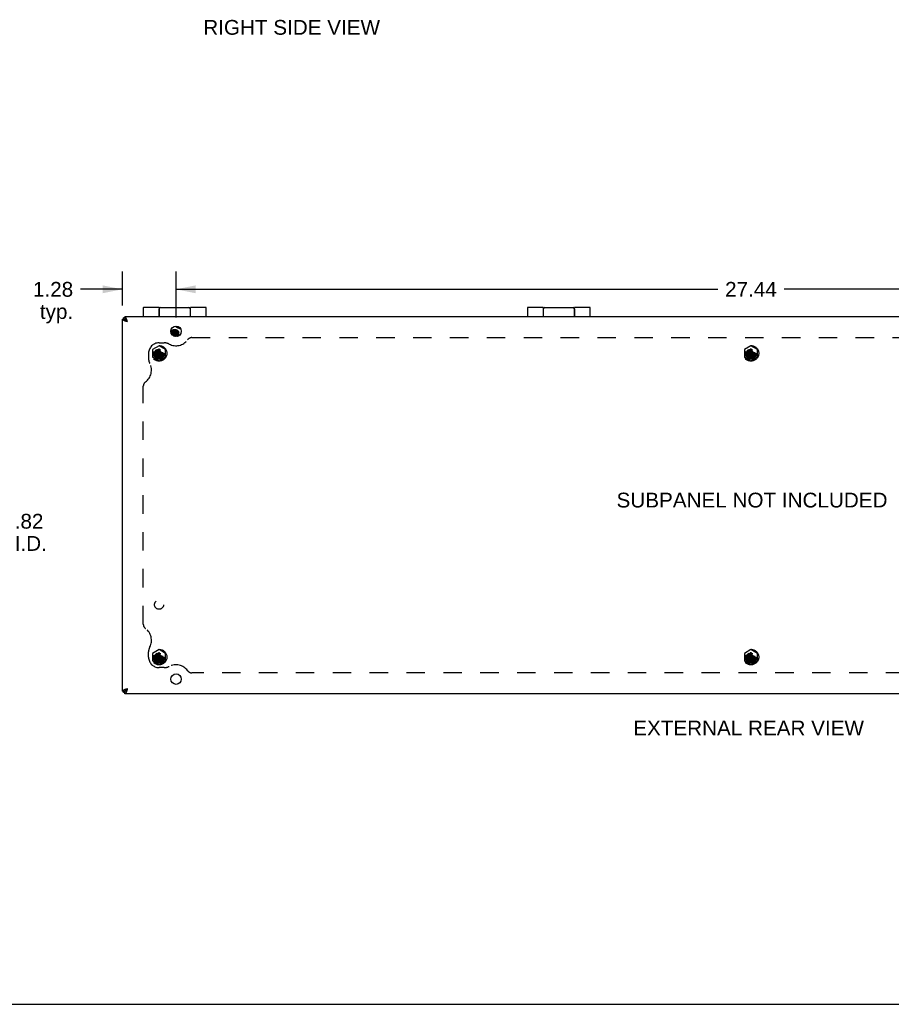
# Model space of a CAD drawing. Header units: inches. Extents: x 0 to 80, y 0 to 51.8.
# Tile 9 of 11: x 44.9 to 65.7, y 0 to 23.5. Entities that reach past the tile are written whole.
import ezdxf

# ---------------------------------------------------------------- set-up
doc = ezdxf.new("R2010")
doc.units = ezdxf.units.IN
doc.header["$LTSCALE"] = 4.400265
doc.header["$MEASUREMENT"] = 0
doc.linetypes.add('HIDDEN', pattern=[0.2, 0.1, -0.1])
doc.layers.get('0').update_dxf_attribs({"linetype": 'CONTINUOUS'})
for name, color, linetype in [('02___PRT_ALL_AXES', 7, 'CONTINUOUS'), ('06___PRT_ALL_SURFS', 7, 'CONTINUOUS'), ('DEFAULT_2', 8, 'HIDDEN'), ('DIMENSIONS', 7, 'CONTINUOUS')]:
    doc.layers.add(name, color=color, linetype=linetype)
doc.styles.get("Standard").update_dxf_attribs({"font": 'arial.ttf'})
doc.dimstyles.new('DIMSTYLE_1', dxfattribs={"dimtxt": 0.352962, "dimasz": 0.470617, "dimexe": 0.09, "dimexo": 0.07, "dimgap": 0.0375, "dimtad": 0, "dimtih": 1, "dimtoh": 1, "dimzin": 4, "dimdsep": 46, "dimtxsty": 'Standard', "dimblk": '_FILLED', "dimblk1": '_FILLED', "dimblk2": '_FILLED', "dimcen": 0.09, "dimazin": 1, "dimtfac": 1, "dimtofl": 0, "dimtmove": 0, "dimatfit": 3, "dimldrblk": '_FILLED', "dimfxl": 1, "dimtolj": 1, "dimtzin": 4, "dimarcsym": 0})

# ---------------------------------------------------------------- blocks, each defined once
blk = doc.blocks.new('_FILLED')
at = {"color": 0, "linetype": 'ByBlock'}
blk.add_solid([(0, 0), (-1, 0.2), (-1, -0.2)], dxfattribs=at)
blk = doc.blocks.new('*D11')
at = {"layer": 'DIMENSIONS', "color": 2, "linetype": 'Continuous'}
for p, q in [((43.595, 12.002), (43.595, 11.105)), ((42.78, 11.882), (42.78, 11.105)), ((42.78, 11.528), (41.839, 11.528)), ((43.595, 11.528), (44.589, 11.528))]:
    blk.add_line(p, q, dxfattribs=at)
at = {"layer": 'DIMENSIONS', "color": 2, "linetype": 'Continuous', "xscale": 0.4706166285, "yscale": 0.4706166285, "zscale": 0.4706166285}
blk.add_blockref('_FILLED', (42.78, 11.528), dxfattribs=at)
at = {"layer": 'DIMENSIONS', "color": 2, "linetype": 'Continuous', "xscale": 0.4706166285, "yscale": 0.4706166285, "zscale": 0.4706166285, "rotation": 180}
blk.add_blockref('_FILLED', (43.595, 11.528), dxfattribs=at)
at = {"layer": 'DIMENSIONS', "color": 2, "linetype": 'Continuous', "insert": (44.765, 11.705), "char_height": 0.353, "width": 0.76497, "attachment_point": 1, "line_spacing_factor": 0.9}
blk.add_mtext('.82\\PI.D.', dxfattribs=at)
blk = doc.blocks.new('*D14')
at = {"layer": 'DIMENSIONS', "color": 2, "linetype": 'Continuous'}
for p, q in [((47.334, 16.68), (47.334, 17.487)), ((48.615, 16.39), (48.615, 17.487)), ((47.334, 17.064), (46.337, 17.064)), ((48.615, 17.064), (49.556, 17.064))]:
    blk.add_line(p, q, dxfattribs=at)
at = {"layer": 'DIMENSIONS', "color": 2, "linetype": 'Continuous', "xscale": 0.4706166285, "yscale": 0.4706166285, "zscale": 0.4706166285}
blk.add_blockref('_FILLED', (47.334, 17.064), dxfattribs=at)
at = {"layer": 'DIMENSIONS', "color": 2, "linetype": 'Continuous', "xscale": 0.4706166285, "yscale": 0.4706166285, "zscale": 0.4706166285, "rotation": 180}
blk.add_blockref('_FILLED', (48.615, 17.064), dxfattribs=at)
at = {"layer": 'DIMENSIONS', "color": 2, "linetype": 'Continuous', "insert": (46.16, 17.24), "char_height": 0.353, "width": 0.95917, "attachment_point": 3, "line_spacing_factor": 0.9}
blk.add_mtext('1.28\\Ptyp.', dxfattribs=at)
blk = doc.blocks.new('*D15')
at = {"layer": 'DIMENSIONS', "color": 2, "linetype": 'Continuous'}
for p, q in [((48.615, 16.39), (48.615, 17.487)), ((76.053, 16.39), (76.053, 17.487)), ((48.615, 17.064), (61.541, 17.064)), ((76.053, 17.064), (63.127, 17.064))]:
    blk.add_line(p, q, dxfattribs=at)
at = {"layer": 'DIMENSIONS', "color": 2, "linetype": 'Continuous', "xscale": 0.4706166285, "yscale": 0.4706166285, "zscale": 0.4706166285, "rotation": 180}
blk.add_blockref('_FILLED', (48.615, 17.064), dxfattribs=at)
at = {"layer": 'DIMENSIONS', "color": 2, "linetype": 'Continuous', "xscale": 0.4706166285, "yscale": 0.4706166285, "zscale": 0.4706166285}
blk.add_blockref('_FILLED', (76.053, 17.064), dxfattribs=at)
at = {"layer": 'DIMENSIONS', "color": 2, "linetype": 'Continuous', "insert": (62.334, 17.24), "char_height": 0.353, "width": 1.2334, "attachment_point": 2, "line_spacing_factor": 0.9}
blk.add_mtext('27.44', dxfattribs=at)

msp = doc.modelspace()

# ---------------------------------------------------------------- linework, layer by layer
at = {"color": 7, "linetype": 'Continuous'}
for p, q in [((47.834, 16.618), (47.834, 16.411)), ((48.209, 16.631), (48.209, 16.411)), ((48.214, 16.411), (48.214, 16.601)), ((48.954, 16.601), (48.954, 16.411)), ((48.959, 16.411), (48.959, 16.631)), ((49.334, 16.411), (49.334, 16.618)), ((57, 16.618), (57, 16.411)), ((57.375, 16.631), (57.375, 16.411)), ((57.38, 16.411), (57.38, 16.601)), ((58.12, 16.601), (58.12, 16.411)), ((58.125, 16.411), (58.125, 16.631)), ((58.5, 16.411), (58.5, 16.618)), ((47.334, 16.351), (47.394, 16.351)), ((47.394, 16.381), (47.364, 16.381)), ((47.394, 16.411), (47.394, 16.351)), ((47.415, 16.329), (47.454, 16.291)), ((48.507, 16), (48.507, 15.998)), ((48.585, 15.98), (48.584, 15.98)), ((48.595, 16.184), (48.596, 16.184)), ((48.634, 15.954), (48.633, 15.956)), ((48.634, 15.953), (48.634, 15.955)), ((48.635, 15.952), (48.634, 15.954)), ((48.635, 15.951), (48.635, 15.952)), ((48.636, 15.95), (48.635, 15.951)), ((48.636, 15.949), (48.636, 15.95)), ((48.636, 15.948), (48.636, 15.949)), ((48.637, 15.947), (48.636, 15.948)), ((48.637, 15.946), (48.637, 15.947)), ((48.637, 15.945), (48.637, 15.946)), ((48.637, 15.943), (48.637, 15.945)), ((48.638, 15.939), (48.638, 15.94)), ((48.638, 15.938), (48.638, 15.939)), ((48.638, 15.938), (48.638, 15.938)), ((47.454, 7.531), (47.415, 7.492)), ((47.334, 7.471), (47.394, 7.471)), ((47.394, 7.441), (47.364, 7.441)), ((47.394, 7.411), (47.394, 7.471)), ((0, 0), (80.005, 0))]:
    msp.add_line(p, q, dxfattribs=at)
at = {"color": 3, "linetype": 'Continuous'}
for p, q in [((47.334, 7.471), (47.334, 16.351)), ((47.364, 16.351), (47.364, 16.381)), ((47.394, 16.411), (77.274, 16.411)), ((47.364, 7.441), (47.364, 7.471)), ((77.274, 7.411), (47.394, 7.411))]:
    msp.add_line(p, q, dxfattribs=at)
at = {"color": 7, "linetype": 'Continuous'}
for points in [[(48.209, 16.561), (48.209, 16.561), (48.209, 16.56), (48.209, 16.56), (48.209, 16.559), (48.209, 16.558), (48.209, 16.558), (48.209, 16.557), (48.209, 16.557), (48.209, 16.556), (48.209, 16.556), (48.209, 16.556), (48.209, 16.555), (48.209, 16.555), (48.209, 16.554), (48.209, 16.554), (48.21, 16.554), (48.21, 16.553), (48.21, 16.553), (48.21, 16.553), (48.21, 16.553), (48.21, 16.552), (48.21, 16.552), (48.21, 16.552), (48.21, 16.552)], [(48.957, 16.552), (48.957, 16.552), (48.957, 16.552), (48.957, 16.552), (48.958, 16.553), (48.958, 16.553), (48.958, 16.553), (48.958, 16.553), (48.958, 16.554), (48.958, 16.554), (48.958, 16.554), (48.958, 16.555), (48.958, 16.555), (48.958, 16.556), (48.958, 16.556), (48.958, 16.556), (48.958, 16.557), (48.959, 16.557), (48.959, 16.558), (48.959, 16.558), (48.959, 16.559), (48.959, 16.56), (48.959, 16.56), (48.959, 16.561), (48.959, 16.561)], [(57.375, 16.561), (57.375, 16.561), (57.375, 16.56), (57.375, 16.56), (57.375, 16.559), (57.375, 16.558), (57.376, 16.558), (57.376, 16.557), (57.376, 16.557), (57.376, 16.556), (57.376, 16.556), (57.376, 16.556), (57.376, 16.555), (57.376, 16.555), (57.376, 16.554), (57.376, 16.554), (57.376, 16.554), (57.376, 16.553), (57.376, 16.553), (57.376, 16.553), (57.377, 16.553), (57.377, 16.552), (57.377, 16.552), (57.377, 16.552), (57.377, 16.552)], [(58.124, 16.552), (58.124, 16.552), (58.124, 16.552), (58.124, 16.552), (58.124, 16.553), (58.124, 16.553), (58.124, 16.553), (58.124, 16.553), (58.125, 16.554), (58.125, 16.554), (58.125, 16.554), (58.125, 16.555), (58.125, 16.555), (58.125, 16.556), (58.125, 16.556), (58.125, 16.556), (58.125, 16.557), (58.125, 16.557), (58.125, 16.558), (58.125, 16.558), (58.125, 16.559), (58.125, 16.56), (58.125, 16.56), (58.125, 16.561), (58.125, 16.561)], [(47.394, 16.351), (47.394, 16.349), (47.394, 16.347), (47.395, 16.345), (47.396, 16.344), (47.398, 16.342), (47.399, 16.34), (47.401, 16.338), (47.404, 16.337), (47.406, 16.335), (47.409, 16.333), (47.412, 16.331), (47.415, 16.329)], [(47.454, 16.291), (47.45, 16.296), (47.447, 16.301), (47.444, 16.306), (47.44, 16.311), (47.437, 16.316), (47.434, 16.321), (47.43, 16.325), (47.427, 16.329), (47.424, 16.333), (47.42, 16.337), (47.417, 16.34), (47.414, 16.343), (47.41, 16.345), (47.407, 16.347), (47.404, 16.349), (47.4, 16.35), (47.397, 16.351), (47.394, 16.351)], [(47.454, 16.291), (47.449, 16.294), (47.443, 16.297), (47.438, 16.301), (47.433, 16.304), (47.428, 16.307), (47.424, 16.311), (47.419, 16.314), (47.415, 16.317), (47.411, 16.321), (47.408, 16.324), (47.405, 16.327), (47.402, 16.331), (47.399, 16.334), (47.397, 16.337), (47.396, 16.341), (47.395, 16.344), (47.394, 16.347), (47.394, 16.351)], [(47.394, 16.351), (47.396, 16.351), (47.397, 16.35), (47.399, 16.349), (47.401, 16.348), (47.403, 16.347), (47.404, 16.345), (47.406, 16.343), (47.408, 16.341), (47.41, 16.338), (47.412, 16.336), (47.413, 16.333), (47.415, 16.329)], [(48.584, 16.099), (48.575, 16.098), (48.566, 16.098), (48.557, 16.096), (48.549, 16.094), (48.541, 16.091), (48.533, 16.088), (48.525, 16.085), (48.518, 16.08), (48.511, 16.076), (48.505, 16.071), (48.5, 16.065), (48.495, 16.06), (48.491, 16.053), (48.49, 16.052)], [(48.584, 16.097), (48.576, 16.096), (48.569, 16.096), (48.562, 16.094), (48.555, 16.093), (48.548, 16.091), (48.541, 16.088), (48.535, 16.085), (48.529, 16.081), (48.524, 16.078), (48.519, 16.073), (48.514, 16.069), (48.51, 16.064), (48.507, 16.059), (48.504, 16.054), (48.502, 16.048), (48.5, 16.043), (48.499, 16.037), (48.499, 16.032)], [(48.499, 16.032), (48.499, 16.026), (48.5, 16.02), (48.502, 16.014), (48.504, 16.009), (48.506, 16.005)], [(48.506, 16.058), (48.506, 16.058), (48.506, 16.056), (48.506, 16.055), (48.506, 16.053), (48.506, 16.052), (48.506, 16.05), (48.506, 16.048), (48.506, 16.047), (48.507, 16.045), (48.507, 16.043), (48.507, 16.042)], [(48.507, 16.043), (48.507, 16.042), (48.507, 16.04), (48.507, 16.039), (48.506, 16.037), (48.506, 16.035), (48.506, 16.034), (48.506, 16.032), (48.506, 16.03), (48.506, 16.029), (48.506, 16.027), (48.506, 16.026), (48.507, 16.024), (48.507, 16.022), (48.507, 16.021)], [(48.507, 16.022), (48.507, 16.021), (48.507, 16.019), (48.507, 16.017), (48.506, 16.016), (48.506, 16.014), (48.506, 16.013), (48.506, 16.011), (48.506, 16.009), (48.506, 16.008), (48.506, 16.006), (48.506, 16.004), (48.507, 16.003), (48.507, 16.001), (48.507, 16)], [(48.53, 16.078), (48.529, 16.076), (48.527, 16.075), (48.526, 16.074), (48.525, 16.073), (48.523, 16.071), (48.522, 16.07), (48.521, 16.069), (48.52, 16.067), (48.519, 16.066), (48.518, 16.065), (48.516, 16.063), (48.516, 16.062), (48.515, 16.06), (48.514, 16.059), (48.513, 16.057), (48.512, 16.056), (48.511, 16.054), (48.511, 16.053), (48.51, 16.051), (48.509, 16.05), (48.509, 16.048), (48.508, 16.047), (48.508, 16.045), (48.507, 16.043)], [(48.529, 16.055), (48.527, 16.054), (48.526, 16.053), (48.525, 16.052), (48.523, 16.05), (48.522, 16.049), (48.521, 16.048), (48.52, 16.046), (48.519, 16.045), (48.518, 16.044), (48.517, 16.042), (48.516, 16.041), (48.515, 16.039), (48.514, 16.038), (48.513, 16.036), (48.512, 16.035), (48.511, 16.033), (48.511, 16.032), (48.51, 16.03), (48.509, 16.029), (48.509, 16.027), (48.508, 16.026), (48.508, 16.024), (48.507, 16.022)], [(48.611, 16.052), (48.609, 16.052), (48.607, 16.053), (48.605, 16.053), (48.603, 16.053), (48.601, 16.053), (48.599, 16.054), (48.597, 16.054), (48.595, 16.054), (48.593, 16.054), (48.591, 16.054), (48.589, 16.054), (48.587, 16.054), (48.585, 16.054), (48.583, 16.054), (48.581, 16.054), (48.579, 16.054), (48.577, 16.054), (48.575, 16.054), (48.573, 16.053), (48.571, 16.053), (48.569, 16.053), (48.567, 16.052), (48.565, 16.052), (48.563, 16.051), (48.561, 16.051), (48.56, 16.05), (48.558, 16.05), (48.556, 16.049), (48.554, 16.048), (48.552, 16.048), (48.55, 16.047), (48.548, 16.046), (48.547, 16.045), (48.545, 16.044), (48.543, 16.044), (48.541, 16.043), (48.54, 16.042), (48.538, 16.041), (48.537, 16.04), (48.535, 16.039), (48.533, 16.038), (48.532, 16.036), (48.53, 16.035), (48.529, 16.034), (48.528, 16.033), (48.526, 16.032), (48.525, 16.031), (48.524, 16.029), (48.522, 16.028), (48.521, 16.027), (48.52, 16.025), (48.519, 16.024), (48.518, 16.023), (48.517, 16.021), (48.516, 16.02), (48.515, 16.018), (48.514, 16.017), (48.513, 16.015), (48.512, 16.014), (48.511, 16.012), (48.511, 16.011), (48.51, 16.009), (48.509, 16.008), (48.509, 16.006), (48.508, 16.004), (48.508, 16.003), (48.507, 16.001), (48.507, 16)], [(48.609, 16.031), (48.607, 16.031), (48.605, 16.032), (48.603, 16.032), (48.601, 16.032), (48.599, 16.033), (48.597, 16.033), (48.595, 16.033), (48.593, 16.033), (48.591, 16.033), (48.589, 16.033), (48.587, 16.033), (48.585, 16.033), (48.583, 16.033), (48.581, 16.033), (48.579, 16.033), (48.577, 16.033), (48.575, 16.032), (48.573, 16.032), (48.571, 16.032), (48.569, 16.031), (48.567, 16.031), (48.565, 16.03), (48.563, 16.03), (48.561, 16.029), (48.559, 16.029), (48.557, 16.028), (48.555, 16.028), (48.554, 16.027), (48.552, 16.026), (48.55, 16.026), (48.548, 16.025), (48.546, 16.024), (48.545, 16.023), (48.543, 16.022), (48.541, 16.021), (48.54, 16.02), (48.538, 16.019), (48.536, 16.018), (48.535, 16.017), (48.533, 16.016), (48.532, 16.015), (48.53, 16.014), (48.529, 16.013), (48.527, 16.012), (48.526, 16.01), (48.525, 16.009), (48.523, 16.008), (48.522, 16.007), (48.521, 16.005), (48.52, 16.004), (48.519, 16.002), (48.518, 16.001), (48.517, 16), (48.516, 15.998), (48.515, 15.997), (48.514, 15.995), (48.513, 15.994), (48.512, 15.992), (48.511, 15.991), (48.511, 15.991)], [(48.607, 16.01), (48.605, 16.011), (48.603, 16.011), (48.601, 16.011), (48.599, 16.011), (48.597, 16.012), (48.595, 16.012), (48.593, 16.012), (48.591, 16.012), (48.589, 16.012), (48.587, 16.012), (48.585, 16.012), (48.583, 16.012), (48.581, 16.012), (48.579, 16.011), (48.577, 16.011), (48.575, 16.011), (48.573, 16.011), (48.571, 16.01), (48.569, 16.01), (48.567, 16.01), (48.565, 16.009), (48.563, 16.009), (48.561, 16.008), (48.559, 16.008), (48.557, 16.007), (48.555, 16.006), (48.553, 16.006), (48.552, 16.005), (48.55, 16.004), (48.548, 16.003), (48.546, 16.003), (48.544, 16.002), (48.543, 16.001), (48.541, 16), (48.539, 15.999), (48.538, 15.998), (48.536, 15.997), (48.535, 15.996), (48.533, 15.995), (48.531, 15.994), (48.53, 15.993), (48.529, 15.991), (48.527, 15.99), (48.526, 15.989), (48.524, 15.988), (48.523, 15.986), (48.522, 15.985), (48.521, 15.984), (48.52, 15.982), (48.518, 15.981)], [(48.66, 16.01), (48.66, 16.011), (48.661, 16.012), (48.661, 16.014), (48.661, 16.015), (48.661, 16.017), (48.661, 16.018), (48.661, 16.02), (48.661, 16.021), (48.661, 16.023), (48.661, 16.024), (48.661, 16.025), (48.661, 16.027), (48.661, 16.028), (48.66, 16.03), (48.66, 16.031), (48.66, 16.033), (48.659, 16.034), (48.659, 16.035), (48.658, 16.037), (48.658, 16.038), (48.657, 16.04), (48.656, 16.041), (48.656, 16.042), (48.655, 16.044), (48.654, 16.045), (48.653, 16.046), (48.652, 16.048), (48.651, 16.049), (48.65, 16.05), (48.649, 16.051), (48.648, 16.053), (48.647, 16.054), (48.646, 16.055), (48.644, 16.056), (48.643, 16.057), (48.642, 16.058), (48.64, 16.059), (48.639, 16.06), (48.638, 16.061), (48.636, 16.062), (48.635, 16.063), (48.633, 16.064), (48.632, 16.065), (48.63, 16.066), (48.628, 16.067), (48.627, 16.067), (48.625, 16.068), (48.623, 16.069), (48.622, 16.07), (48.62, 16.07), (48.618, 16.071), (48.616, 16.071), (48.614, 16.072), (48.612, 16.072), (48.611, 16.073), (48.609, 16.073), (48.607, 16.074), (48.605, 16.074), (48.603, 16.074), (48.601, 16.075), (48.599, 16.075), (48.597, 16.075), (48.595, 16.075), (48.593, 16.075), (48.591, 16.076), (48.589, 16.076), (48.587, 16.076), (48.585, 16.076), (48.583, 16.075), (48.581, 16.075), (48.579, 16.075), (48.577, 16.075), (48.575, 16.075), (48.573, 16.074), (48.571, 16.074), (48.569, 16.074), (48.567, 16.073), (48.565, 16.073), (48.563, 16.072), (48.561, 16.072), (48.559, 16.071), (48.557, 16.071), (48.556, 16.07), (48.554, 16.069), (48.552, 16.069), (48.55, 16.068), (48.548, 16.067), (48.546, 16.066), (48.545, 16.066), (48.543, 16.065), (48.541, 16.064), (48.54, 16.063), (48.538, 16.062), (48.536, 16.061), (48.535, 16.06), (48.533, 16.059), (48.532, 16.058), (48.53, 16.056), (48.529, 16.055)], [(48.583, 16.097), (48.581, 16.097), (48.579, 16.096), (48.577, 16.096), (48.575, 16.096), (48.573, 16.096), (48.571, 16.095), (48.569, 16.095), (48.567, 16.095), (48.565, 16.094), (48.563, 16.094), (48.561, 16.093), (48.559, 16.093), (48.557, 16.092), (48.555, 16.091), (48.554, 16.091), (48.552, 16.09), (48.55, 16.089), (48.548, 16.088), (48.546, 16.088), (48.545, 16.087), (48.543, 16.086), (48.541, 16.085), (48.539, 16.084), (48.538, 16.083), (48.536, 16.082), (48.535, 16.081), (48.533, 16.08), (48.532, 16.079), (48.53, 16.078)], [(48.565, 15.979), (48.564, 15.979), (48.562, 15.978), (48.561, 15.978), (48.56, 15.977), (48.558, 15.977), (48.557, 15.976), (48.556, 15.975), (48.555, 15.975), (48.553, 15.974), (48.552, 15.973), (48.551, 15.972), (48.55, 15.972), (48.548, 15.971), (48.547, 15.97), (48.546, 15.969), (48.545, 15.968), (48.544, 15.967), (48.543, 15.966)], [(48.584, 15.98), (48.582, 15.98), (48.581, 15.98), (48.579, 15.98), (48.578, 15.98), (48.576, 15.98), (48.575, 15.98), (48.573, 15.979), (48.572, 15.979), (48.57, 15.979), (48.569, 15.979), (48.567, 15.978), (48.566, 15.978), (48.564, 15.978), (48.563, 15.977), (48.562, 15.977), (48.56, 15.976), (48.559, 15.976), (48.557, 15.975), (48.556, 15.974), (48.555, 15.974), (48.554, 15.973)], [(48.584, 15.98), (48.582, 15.98), (48.581, 15.98), (48.579, 15.98), (48.578, 15.98), (48.576, 15.98), (48.575, 15.98), (48.573, 15.98), (48.572, 15.979), (48.57, 15.979), (48.569, 15.979), (48.568, 15.978), (48.566, 15.978), (48.565, 15.978), (48.563, 15.977), (48.562, 15.977), (48.561, 15.976), (48.559, 15.976), (48.558, 15.975), (48.557, 15.975), (48.555, 15.974), (48.554, 15.974)], [(48.554, 15.973), (48.555, 15.974), (48.556, 15.975), (48.557, 15.975), (48.558, 15.976), (48.559, 15.977), (48.561, 15.977), (48.562, 15.978), (48.563, 15.979), (48.565, 15.979)], [(48.565, 15.979), (48.566, 15.98), (48.567, 15.98), (48.569, 15.981), (48.57, 15.981), (48.572, 15.982), (48.573, 15.982), (48.575, 15.982), (48.576, 15.983), (48.578, 15.983), (48.579, 15.983), (48.581, 15.984), (48.582, 15.984), (48.584, 15.984), (48.585, 15.984), (48.587, 15.984), (48.589, 15.984), (48.59, 15.984), (48.592, 15.984), (48.593, 15.984), (48.595, 15.984), (48.597, 15.984), (48.598, 15.984), (48.6, 15.984), (48.602, 15.984), (48.603, 15.984), (48.605, 15.983), (48.606, 15.983), (48.608, 15.983), (48.61, 15.982), (48.611, 15.982), (48.613, 15.982), (48.614, 15.981), (48.616, 15.981), (48.617, 15.98), (48.619, 15.98), (48.62, 15.979), (48.622, 15.978), (48.623, 15.978), (48.625, 15.977), (48.626, 15.976), (48.628, 15.976), (48.629, 15.975), (48.63, 15.974), (48.632, 15.973), (48.633, 15.972), (48.634, 15.971), (48.636, 15.971), (48.637, 15.97), (48.638, 15.969), (48.639, 15.968), (48.64, 15.967), (48.641, 15.966), (48.643, 15.965)], [(48.66, 15.969), (48.662, 15.97), (48.667, 15.976), (48.672, 15.982), (48.676, 15.988), (48.68, 15.994), (48.682, 16.001), (48.684, 16.007), (48.685, 16.014), (48.686, 16.021), (48.685, 16.028), (48.684, 16.034), (48.682, 16.041), (48.679, 16.048), (48.676, 16.054), (48.672, 16.06), (48.667, 16.066), (48.662, 16.071), (48.656, 16.076), (48.649, 16.081), (48.642, 16.085), (48.634, 16.088), (48.626, 16.092), (48.618, 16.094), (48.609, 16.096), (48.601, 16.098), (48.592, 16.098), (48.584, 16.099)], [(48.649, 16.074), (48.644, 16.078), (48.638, 16.082), (48.632, 16.085), (48.626, 16.088), (48.619, 16.091), (48.612, 16.093), (48.605, 16.095), (48.598, 16.096), (48.591, 16.096), (48.584, 16.097)], [(48.618, 15.971), (48.617, 15.972), (48.616, 15.972), (48.614, 15.973), (48.613, 15.974), (48.612, 15.974), (48.611, 15.975), (48.609, 15.975), (48.608, 15.976), (48.607, 15.976), (48.605, 15.977), (48.604, 15.977), (48.603, 15.978), (48.601, 15.978), (48.6, 15.978), (48.598, 15.979), (48.597, 15.979), (48.596, 15.979), (48.594, 15.98), (48.593, 15.98), (48.591, 15.98), (48.59, 15.98), (48.588, 15.98), (48.587, 15.98), (48.585, 15.98), (48.584, 15.98)], [(48.633, 15.956), (48.632, 15.957), (48.632, 15.958), (48.631, 15.959), (48.63, 15.96), (48.63, 15.961), (48.629, 15.962), (48.628, 15.963), (48.627, 15.964), (48.626, 15.965), (48.625, 15.966), (48.624, 15.966), (48.623, 15.967), (48.622, 15.968), (48.621, 15.969), (48.62, 15.97), (48.619, 15.97), (48.617, 15.971), (48.616, 15.972), (48.615, 15.973), (48.614, 15.973), (48.613, 15.974), (48.611, 15.975), (48.61, 15.975), (48.609, 15.976), (48.607, 15.976), (48.606, 15.977), (48.604, 15.977), (48.603, 15.978), (48.602, 15.978), (48.6, 15.978), (48.599, 15.979), (48.597, 15.979), (48.596, 15.979), (48.594, 15.979), (48.593, 15.98), (48.591, 15.98), (48.59, 15.98), (48.588, 15.98), (48.587, 15.98), (48.585, 15.98)], [(48.596, 16.184), (48.603, 16.178), (48.611, 16.173), (48.619, 16.168), (48.627, 16.164), (48.635, 16.159), (48.643, 16.155), (48.651, 16.152), (48.658, 16.148), (48.665, 16.144), (48.673, 16.141), (48.68, 16.138), (48.687, 16.135), (48.694, 16.132), (48.702, 16.129), (48.71, 16.126), (48.718, 16.124), (48.724, 16.122)], [(48.659, 15.944), (48.659, 15.945), (48.66, 15.946), (48.66, 15.947), (48.661, 15.949), (48.661, 15.95), (48.661, 15.952), (48.661, 15.953), (48.661, 15.955), (48.661, 15.956), (48.661, 15.958), (48.661, 15.959), (48.661, 15.96), (48.661, 15.962), (48.661, 15.963), (48.661, 15.965), (48.66, 15.966), (48.66, 15.968), (48.66, 15.969), (48.659, 15.971), (48.659, 15.972), (48.658, 15.973), (48.658, 15.975), (48.657, 15.976), (48.656, 15.977), (48.656, 15.979), (48.655, 15.98), (48.654, 15.981), (48.653, 15.983), (48.652, 15.984), (48.651, 15.985), (48.65, 15.987), (48.649, 15.988), (48.648, 15.989), (48.647, 15.99), (48.646, 15.991), (48.644, 15.993), (48.643, 15.994), (48.642, 15.995), (48.64, 15.996), (48.639, 15.997), (48.637, 15.998), (48.636, 15.999), (48.635, 16), (48.633, 16.001), (48.631, 16.001), (48.63, 16.002), (48.628, 16.003), (48.626, 16.004), (48.625, 16.005), (48.623, 16.005), (48.621, 16.006), (48.62, 16.007), (48.618, 16.007), (48.616, 16.008), (48.614, 16.008), (48.612, 16.009), (48.61, 16.009), (48.608, 16.01), (48.607, 16.01)], [(48.66, 15.968), (48.66, 15.968), (48.661, 15.97), (48.661, 15.971), (48.661, 15.973), (48.661, 15.974), (48.661, 15.976), (48.661, 15.977), (48.661, 15.979), (48.661, 15.98), (48.661, 15.981), (48.661, 15.983), (48.661, 15.984), (48.661, 15.986), (48.66, 15.987), (48.66, 15.989), (48.66, 15.99), (48.659, 15.992), (48.659, 15.993), (48.658, 15.994), (48.658, 15.996), (48.657, 15.997), (48.656, 15.999), (48.656, 16), (48.655, 16.001), (48.654, 16.003), (48.653, 16.004), (48.652, 16.005), (48.651, 16.006), (48.65, 16.008), (48.649, 16.009), (48.648, 16.01), (48.647, 16.011), (48.646, 16.012), (48.644, 16.014), (48.643, 16.015), (48.642, 16.016), (48.64, 16.017), (48.639, 16.018), (48.638, 16.019), (48.636, 16.02), (48.635, 16.021), (48.633, 16.022), (48.632, 16.023), (48.63, 16.023), (48.628, 16.024), (48.627, 16.025), (48.625, 16.026), (48.623, 16.027), (48.622, 16.027), (48.62, 16.028), (48.618, 16.028), (48.616, 16.029), (48.614, 16.03), (48.612, 16.03), (48.611, 16.031), (48.609, 16.031)], [(48.66, 15.989), (48.66, 15.99), (48.66, 15.991), (48.661, 15.992), (48.661, 15.994), (48.661, 15.995), (48.661, 15.997), (48.661, 15.998), (48.661, 16), (48.661, 16.001), (48.661, 16.003), (48.661, 16.004), (48.661, 16.006), (48.661, 16.007), (48.66, 16.008), (48.66, 16.01), (48.66, 16.011), (48.659, 16.013), (48.659, 16.014), (48.658, 16.016), (48.658, 16.017), (48.657, 16.018), (48.656, 16.02), (48.656, 16.021), (48.655, 16.022), (48.654, 16.024), (48.653, 16.025), (48.652, 16.026), (48.651, 16.028), (48.65, 16.029), (48.649, 16.03), (48.648, 16.031), (48.647, 16.032), (48.646, 16.034), (48.645, 16.035), (48.643, 16.036), (48.642, 16.037), (48.641, 16.038), (48.639, 16.039), (48.638, 16.04), (48.636, 16.041), (48.635, 16.042), (48.633, 16.043), (48.632, 16.044), (48.63, 16.045), (48.628, 16.045), (48.627, 16.046), (48.625, 16.047), (48.623, 16.048), (48.622, 16.048), (48.62, 16.049), (48.618, 16.05), (48.616, 16.05), (48.614, 16.051), (48.613, 16.051), (48.611, 16.052)], [(48.66, 16.032), (48.66, 16.032), (48.661, 16.034), (48.661, 16.035), (48.661, 16.037), (48.661, 16.038), (48.661, 16.039), (48.661, 16.041), (48.661, 16.042), (48.661, 16.044), (48.661, 16.045), (48.661, 16.047), (48.661, 16.048), (48.661, 16.05), (48.66, 16.051), (48.66, 16.053), (48.66, 16.054), (48.659, 16.055), (48.659, 16.057), (48.658, 16.058), (48.658, 16.06), (48.657, 16.061), (48.656, 16.062), (48.656, 16.064), (48.655, 16.065), (48.654, 16.066), (48.653, 16.068), (48.652, 16.069), (48.651, 16.07), (48.65, 16.071), (48.649, 16.073), (48.648, 16.074), (48.647, 16.075), (48.646, 16.076)], [(48.669, 16.032), (48.668, 16.037), (48.667, 16.043), (48.666, 16.049), (48.663, 16.054), (48.661, 16.059), (48.657, 16.064), (48.653, 16.069), (48.649, 16.074)], [(48.66, 16.053), (48.66, 16.054), (48.661, 16.055), (48.661, 16.056), (48.661, 16.058), (48.661, 16.058)], [(48.661, 16.005), (48.664, 16.009), (48.666, 16.015), (48.667, 16.02), (48.668, 16.026), (48.669, 16.032)], [(48.538, 15.962), (48.539, 15.963), (48.54, 15.964), (48.541, 15.965), (48.542, 15.965), (48.543, 15.966)], [(48.544, 15.967), (48.543, 15.966), (48.542, 15.965), (48.541, 15.964), (48.54, 15.963), (48.539, 15.962), (48.539, 15.962)], [(48.543, 15.966), (48.542, 15.965), (48.541, 15.964), (48.54, 15.964), (48.539, 15.963), (48.539, 15.962)], [(48.554, 15.974), (48.553, 15.973), (48.552, 15.972), (48.551, 15.972), (48.549, 15.971), (48.548, 15.97), (48.547, 15.969), (48.546, 15.969), (48.545, 15.968), (48.544, 15.967)], [(48.565, 15.946), (48.565, 15.947), (48.566, 15.947), (48.566, 15.948), (48.566, 15.948), (48.567, 15.949), (48.567, 15.949), (48.568, 15.949), (48.568, 15.95), (48.569, 15.95), (48.569, 15.951), (48.57, 15.951), (48.571, 15.951), (48.571, 15.952), (48.572, 15.952), (48.572, 15.952), (48.573, 15.953), (48.574, 15.953), (48.574, 15.953), (48.575, 15.954), (48.576, 15.954), (48.576, 15.954), (48.577, 15.954), (48.578, 15.954), (48.579, 15.955), (48.579, 15.955), (48.58, 15.955), (48.581, 15.955), (48.581, 15.955), (48.582, 15.955), (48.583, 15.955), (48.584, 15.955)], [(48.568, 15.945), (48.568, 15.945), (48.568, 15.946), (48.569, 15.946), (48.569, 15.946), (48.569, 15.947), (48.569, 15.947), (48.569, 15.948), (48.57, 15.948), (48.57, 15.948), (48.57, 15.949), (48.571, 15.949), (48.571, 15.949), (48.571, 15.95), (48.572, 15.95), (48.572, 15.95), (48.572, 15.951), (48.573, 15.951), (48.573, 15.951), (48.574, 15.952), (48.574, 15.952), (48.575, 15.952), (48.575, 15.952), (48.576, 15.953), (48.576, 15.953), (48.577, 15.953), (48.577, 15.953), (48.578, 15.953), (48.578, 15.954), (48.579, 15.954), (48.579, 15.954), (48.58, 15.954), (48.58, 15.954), (48.581, 15.954), (48.581, 15.954), (48.582, 15.954), (48.583, 15.954), (48.583, 15.954), (48.584, 15.954)], [(48.584, 15.955), (48.584, 15.955), (48.585, 15.955), (48.586, 15.955), (48.587, 15.955), (48.587, 15.955), (48.588, 15.955), (48.589, 15.955), (48.59, 15.954), (48.59, 15.954), (48.591, 15.954), (48.592, 15.954), (48.592, 15.954), (48.593, 15.953), (48.594, 15.953), (48.594, 15.953), (48.595, 15.952), (48.596, 15.952), (48.596, 15.952), (48.597, 15.951), (48.597, 15.951), (48.598, 15.951), (48.599, 15.95), (48.599, 15.95), (48.6, 15.949), (48.6, 15.949), (48.601, 15.949), (48.601, 15.948), (48.601, 15.948), (48.602, 15.947), (48.602, 15.947), (48.602, 15.946), (48.603, 15.946), (48.603, 15.945), (48.603, 15.945), (48.604, 15.944), (48.604, 15.943), (48.604, 15.943), (48.604, 15.942), (48.604, 15.942), (48.605, 15.941), (48.605, 15.941), (48.605, 15.94), (48.605, 15.939), (48.605, 15.939), (48.605, 15.938), (48.605, 15.938), (48.605, 15.937), (48.605, 15.937), (48.604, 15.936)], [(48.584, 15.954), (48.584, 15.954), (48.585, 15.954), (48.585, 15.954), (48.586, 15.954), (48.587, 15.954), (48.587, 15.954), (48.588, 15.954), (48.588, 15.954), (48.589, 15.954), (48.589, 15.954), (48.59, 15.953), (48.59, 15.953), (48.591, 15.953), (48.591, 15.953), (48.592, 15.953), (48.592, 15.952), (48.593, 15.952), (48.593, 15.952), (48.594, 15.952), (48.594, 15.951), (48.595, 15.951), (48.595, 15.951), (48.595, 15.95), (48.596, 15.95), (48.596, 15.95), (48.597, 15.949), (48.597, 15.949), (48.597, 15.949), (48.597, 15.948), (48.598, 15.948), (48.598, 15.948), (48.598, 15.947), (48.599, 15.947), (48.599, 15.946), (48.599, 15.946), (48.599, 15.946), (48.599, 15.945), (48.599, 15.945), (48.599, 15.944), (48.6, 15.944), (48.6, 15.943), (48.6, 15.943), (48.6, 15.943), (48.6, 15.942), (48.6, 15.942), (48.6, 15.941), (48.6, 15.941), (48.6, 15.94), (48.599, 15.94), (48.599, 15.94), (48.599, 15.939), (48.599, 15.939), (48.599, 15.938), (48.599, 15.938), (48.599, 15.937), (48.598, 15.937), (48.598, 15.937)], [(48.633, 15.956), (48.633, 15.957), (48.632, 15.958), (48.631, 15.959), (48.63, 15.96), (48.63, 15.961), (48.629, 15.962), (48.628, 15.962), (48.627, 15.963), (48.626, 15.964), (48.625, 15.965), (48.624, 15.966), (48.623, 15.967), (48.622, 15.968), (48.621, 15.969), (48.62, 15.969), (48.619, 15.97), (48.618, 15.971)], [(48.638, 15.94), (48.638, 15.941), (48.638, 15.942), (48.637, 15.943)], [(48.638, 15.94), (48.638, 15.941), (48.638, 15.942)], [(48.643, 15.965), (48.644, 15.963), (48.645, 15.962), (48.646, 15.961), (48.646, 15.96), (48.647, 15.959), (48.648, 15.958), (48.649, 15.956), (48.65, 15.955), (48.651, 15.954), (48.651, 15.953), (48.652, 15.951), (48.652, 15.95), (48.653, 15.949), (48.654, 15.947), (48.654, 15.946), (48.654, 15.945), (48.655, 15.943), (48.655, 15.943)], [(47.454, 7.531), (47.45, 7.526), (47.447, 7.52), (47.444, 7.515), (47.44, 7.51), (47.437, 7.505), (47.434, 7.501), (47.43, 7.496), (47.427, 7.492), (47.424, 7.488), (47.42, 7.485), (47.417, 7.482), (47.414, 7.479), (47.41, 7.476), (47.407, 7.474), (47.404, 7.473), (47.4, 7.472), (47.397, 7.471), (47.394, 7.471)], [(47.454, 7.531), (47.449, 7.528), (47.443, 7.524), (47.438, 7.521), (47.433, 7.517), (47.428, 7.514), (47.424, 7.511), (47.419, 7.507), (47.415, 7.504), (47.411, 7.501), (47.408, 7.497), (47.405, 7.494), (47.402, 7.491), (47.399, 7.487), (47.397, 7.484), (47.396, 7.481), (47.395, 7.477), (47.394, 7.474), (47.394, 7.471)], [(47.394, 7.471), (47.394, 7.473), (47.394, 7.474), (47.395, 7.476), (47.396, 7.478), (47.398, 7.48), (47.399, 7.482), (47.401, 7.483), (47.404, 7.485), (47.406, 7.487), (47.409, 7.489), (47.412, 7.49), (47.415, 7.492)], [(47.394, 7.471), (47.396, 7.471), (47.397, 7.471), (47.399, 7.472), (47.401, 7.473), (47.403, 7.475), (47.404, 7.476), (47.406, 7.478), (47.408, 7.481), (47.41, 7.483), (47.412, 7.486), (47.413, 7.489), (47.415, 7.492)]]:
    msp.add_lwpolyline(points, dxfattribs=at)
at = {"color": 3, "linetype": 'Continuous'}
for points in [[(47.454, 16.291), (47.445, 16.294), (47.437, 16.296), (47.428, 16.299), (47.42, 16.302), (47.412, 16.304), (47.404, 16.307), (47.396, 16.31), (47.389, 16.313), (47.382, 16.315), (47.375, 16.318), (47.369, 16.321), (47.363, 16.324), (47.358, 16.326), (47.353, 16.329), (47.348, 16.332), (47.345, 16.334), (47.341, 16.337), (47.339, 16.34), (47.336, 16.343), (47.335, 16.345), (47.334, 16.348), (47.334, 16.351)], [(47.454, 16.291), (47.451, 16.299), (47.448, 16.308), (47.446, 16.316), (47.443, 16.325), (47.44, 16.333), (47.437, 16.341), (47.435, 16.348), (47.432, 16.356), (47.429, 16.363), (47.426, 16.369), (47.424, 16.376), (47.421, 16.382), (47.418, 16.387), (47.416, 16.392), (47.413, 16.396), (47.41, 16.4), (47.407, 16.403), (47.405, 16.406), (47.402, 16.408), (47.399, 16.41), (47.396, 16.411), (47.394, 16.411)], [(47.454, 7.531), (47.445, 7.528), (47.437, 7.525), (47.428, 7.523), (47.42, 7.52), (47.412, 7.517), (47.404, 7.514), (47.396, 7.512), (47.389, 7.509), (47.382, 7.506), (47.375, 7.504), (47.369, 7.501), (47.363, 7.498), (47.358, 7.495), (47.353, 7.493), (47.348, 7.49), (47.345, 7.487), (47.341, 7.484), (47.339, 7.482), (47.336, 7.479), (47.335, 7.476), (47.334, 7.474), (47.334, 7.471)], [(47.454, 7.531), (47.451, 7.522), (47.448, 7.514), (47.446, 7.505), (47.443, 7.497), (47.44, 7.489), (47.437, 7.481), (47.435, 7.473), (47.432, 7.466), (47.429, 7.459), (47.426, 7.452), (47.424, 7.446), (47.421, 7.44), (47.418, 7.435), (47.416, 7.43), (47.413, 7.426), (47.41, 7.422), (47.407, 7.418), (47.405, 7.416), (47.402, 7.414), (47.399, 7.412), (47.396, 7.411), (47.394, 7.411)]]:
    msp.add_lwpolyline(points, dxfattribs=at)
at = {"color": 7, "linetype": 'Continuous'}
for centre, radius, start, end in [((47.847, 16.618), 0.013, 90, 180), ((48.244, 16.601), 0.03, 90, 180), ((48.924, 16.601), 0.03, 0, 90), ((49.321, 16.618), 0.013, 0, 90), ((57.013, 16.618), 0.013, 90, 180), ((57.41, 16.601), 0.03, 90, 180), ((58.09, 16.601), 0.03, 0, 90), ((58.487, 16.618), 0.013, 0, 90)]:
    msp.add_arc(centre, radius, start, end, dxfattribs=at)
at = {"layer": '02___PRT_ALL_AXES', "color": 7, "linetype": 'Continuous'}
for p, q in [((48.209, 16.631), (47.847, 16.631)), ((48.209, 16.552), (48.214, 16.552)), ((48.244, 16.631), (48.924, 16.631)), ((48.954, 16.552), (48.959, 16.552)), ((49.321, 16.631), (48.959, 16.631)), ((57.375, 16.631), (57.013, 16.631)), ((57.375, 16.552), (57.38, 16.552)), ((57.41, 16.631), (58.09, 16.631)), ((58.12, 16.552), (58.125, 16.552)), ((58.487, 16.631), (58.125, 16.631))]:
    msp.add_line(p, q, dxfattribs=at)
at = {"layer": '02___PRT_ALL_AXES', "color": 3, "linetype": 'Continuous'}
for centre in [(48.615, 16.061), (48.615, 7.761)]:
    msp.add_circle(centre, 0.125, dxfattribs=at)
at = {"layer": '02___PRT_ALL_AXES', "color": 8, "linetype": 'HIDDEN'}
for centre, radius in [((48.209, 15.536), 0.141), ((48.209, 15.536), 0.125), ((62.334, 15.536), 0.141), ((62.334, 15.536), 0.125), ((48.209, 9.536), 0.109), ((48.209, 8.286), 0.141), ((48.209, 8.286), 0.125), ((62.334, 8.286), 0.141), ((62.334, 8.286), 0.125)]:
    msp.add_circle(centre, radius, dxfattribs=at)
at = {"layer": '06___PRT_ALL_SURFS', "color": 8, "linetype": 'HIDDEN'}
for p, q in [((48.209, 15.716), (48.053, 15.626)), ((48.053, 15.626), (48.053, 15.446)), ((48.365, 15.626), (48.209, 15.716)), ((48.365, 15.446), (48.365, 15.626)), ((62.334, 15.716), (62.178, 15.626)), ((62.178, 15.626), (62.178, 15.446)), ((62.49, 15.626), (62.334, 15.716)), ((62.49, 15.446), (62.49, 15.626)), ((48.053, 15.446), (48.209, 15.356)), ((48.209, 15.356), (48.365, 15.446)), ((62.178, 15.446), (62.334, 15.356)), ((62.334, 15.356), (62.49, 15.446)), ((48.209, 8.466), (48.053, 8.376)), ((48.365, 8.376), (48.209, 8.466)), ((62.334, 8.466), (62.178, 8.376)), ((62.49, 8.376), (62.334, 8.466)), ((48.053, 8.376), (48.053, 8.196)), ((48.365, 8.196), (48.365, 8.376)), ((62.178, 8.376), (62.178, 8.196)), ((62.49, 8.196), (62.49, 8.376)), ((48.053, 8.196), (48.209, 8.106)), ((48.209, 8.106), (48.365, 8.196)), ((62.178, 8.196), (62.334, 8.106)), ((62.334, 8.106), (62.49, 8.196))]:
    msp.add_line(p, q, dxfattribs=at)
for centre in [(48.209, 15.536), (62.334, 15.536), (48.209, 8.286), (62.334, 8.286)]:
    msp.add_circle(centre, 0.14, dxfattribs=at)
at = {"layer": 'DEFAULT_2', "color": 8, "linetype": 'HIDDEN'}
for p, q in [((48.209, 15.786), (48.334, 15.786)), ((48.992, 15.911), (75.676, 15.911)), ((47.959, 15.536), (47.959, 15.411)), ((48.109, 15.551), (48.308, 15.52)), ((48.11, 15.551), (48.109, 15.551)), ((48.109, 15.52), (48.308, 15.551)), ((48.109, 15.52), (48.11, 15.52)), ((48.14, 15.551), (48.11, 15.551)), ((48.11, 15.52), (48.14, 15.52)), ((48.174, 15.571), (48.14, 15.551)), ((48.14, 15.551), (48.277, 15.52)), ((48.14, 15.52), (48.277, 15.551)), ((48.14, 15.52), (48.174, 15.501)), ((48.193, 15.604), (48.174, 15.571)), ((48.174, 15.501), (48.244, 15.571)), ((48.174, 15.571), (48.244, 15.501)), ((48.193, 15.635), (48.193, 15.634)), ((48.193, 15.437), (48.224, 15.635)), ((48.224, 15.437), (48.193, 15.635)), ((48.193, 15.634), (48.193, 15.604)), ((48.193, 15.467), (48.224, 15.604)), ((48.224, 15.467), (48.193, 15.604)), ((48.209, 15.536), (48.209, 15.61)), ((48.209, 15.536), (48.303, 15.536)), ((48.224, 15.634), (48.224, 15.635)), ((48.224, 15.604), (48.224, 15.634)), ((48.244, 15.571), (48.224, 15.604)), ((48.277, 15.551), (48.244, 15.571)), ((48.244, 15.501), (48.277, 15.52)), ((48.307, 15.551), (48.277, 15.551)), ((48.277, 15.52), (48.307, 15.52)), ((48.308, 15.551), (48.307, 15.551)), ((48.307, 15.52), (48.308, 15.52)), ((62.234, 15.52), (62.433, 15.551)), ((62.235, 15.551), (62.234, 15.551)), ((62.234, 15.551), (62.433, 15.52)), ((62.234, 15.52), (62.235, 15.52)), ((62.265, 15.551), (62.235, 15.551)), ((62.235, 15.52), (62.265, 15.52)), ((62.299, 15.571), (62.265, 15.551)), ((62.265, 15.52), (62.402, 15.551)), ((62.265, 15.551), (62.402, 15.52)), ((62.265, 15.52), (62.299, 15.501)), ((62.318, 15.604), (62.299, 15.571)), ((62.299, 15.501), (62.369, 15.571)), ((62.299, 15.571), (62.369, 15.501)), ((62.318, 15.635), (62.318, 15.634)), ((62.318, 15.437), (62.349, 15.635)), ((62.349, 15.437), (62.318, 15.635)), ((62.318, 15.634), (62.318, 15.604)), ((62.318, 15.467), (62.349, 15.604)), ((62.349, 15.467), (62.318, 15.604)), ((62.334, 15.536), (62.334, 15.61)), ((62.334, 15.536), (62.428, 15.536)), ((62.349, 15.634), (62.349, 15.635)), ((62.349, 15.604), (62.349, 15.634)), ((62.369, 15.571), (62.349, 15.604)), ((62.402, 15.551), (62.369, 15.571)), ((62.369, 15.501), (62.402, 15.52)), ((62.432, 15.551), (62.402, 15.551)), ((62.402, 15.52), (62.432, 15.52)), ((62.433, 15.551), (62.432, 15.551)), ((62.432, 15.52), (62.433, 15.52)), ((48.174, 15.501), (48.193, 15.467)), ((48.193, 15.467), (48.193, 15.438)), ((48.193, 15.438), (48.193, 15.437)), ((48.224, 15.467), (48.244, 15.501)), ((48.224, 15.438), (48.224, 15.467)), ((48.224, 15.437), (48.224, 15.438)), ((62.299, 15.501), (62.318, 15.467)), ((62.318, 15.467), (62.318, 15.438)), ((62.318, 15.438), (62.318, 15.437)), ((62.349, 15.467), (62.369, 15.501)), ((62.349, 15.438), (62.349, 15.467)), ((62.349, 15.437), (62.349, 15.438)), ((47.834, 9.069), (47.834, 14.753)), ((47.959, 8.286), (47.959, 8.411)), ((48.109, 8.301), (48.308, 8.27)), ((48.11, 8.301), (48.109, 8.301)), ((48.109, 8.27), (48.308, 8.301)), ((48.109, 8.27), (48.11, 8.27)), ((48.14, 8.301), (48.11, 8.301)), ((48.11, 8.27), (48.14, 8.27)), ((48.174, 8.321), (48.14, 8.301)), ((48.14, 8.301), (48.277, 8.27)), ((48.14, 8.27), (48.277, 8.301)), ((48.14, 8.27), (48.174, 8.251)), ((48.193, 8.354), (48.174, 8.321)), ((48.174, 8.321), (48.244, 8.251)), ((48.174, 8.251), (48.244, 8.321)), ((48.174, 8.251), (48.193, 8.217)), ((48.224, 8.187), (48.193, 8.385)), ((48.193, 8.385), (48.193, 8.384)), ((48.193, 8.187), (48.224, 8.385)), ((48.193, 8.384), (48.193, 8.354)), ((48.224, 8.217), (48.193, 8.354)), ((48.193, 8.217), (48.224, 8.354)), ((48.209, 8.286), (48.209, 8.36)), ((48.209, 8.286), (48.303, 8.286)), ((48.224, 8.384), (48.224, 8.385)), ((48.224, 8.354), (48.224, 8.384)), ((48.244, 8.321), (48.224, 8.354)), ((48.224, 8.217), (48.244, 8.251)), ((48.277, 8.301), (48.244, 8.321)), ((48.244, 8.251), (48.277, 8.27)), ((48.307, 8.301), (48.277, 8.301)), ((48.277, 8.27), (48.307, 8.27)), ((48.308, 8.301), (48.307, 8.301)), ((48.307, 8.27), (48.308, 8.27)), ((62.234, 8.27), (62.433, 8.301)), ((62.235, 8.301), (62.234, 8.301)), ((62.234, 8.301), (62.433, 8.27)), ((62.234, 8.27), (62.235, 8.27)), ((62.265, 8.301), (62.235, 8.301)), ((62.235, 8.27), (62.265, 8.27)), ((62.299, 8.321), (62.265, 8.301)), ((62.265, 8.27), (62.402, 8.301)), ((62.265, 8.301), (62.402, 8.27)), ((62.265, 8.27), (62.299, 8.251)), ((62.318, 8.354), (62.299, 8.321)), ((62.299, 8.321), (62.369, 8.251)), ((62.299, 8.251), (62.369, 8.321)), ((62.299, 8.251), (62.318, 8.217)), ((62.318, 8.385), (62.318, 8.384)), ((62.349, 8.187), (62.318, 8.385)), ((62.318, 8.187), (62.349, 8.385)), ((62.318, 8.384), (62.318, 8.354)), ((62.349, 8.217), (62.318, 8.354)), ((62.318, 8.217), (62.349, 8.354)), ((62.334, 8.286), (62.334, 8.36)), ((62.334, 8.286), (62.428, 8.286)), ((62.349, 8.384), (62.349, 8.385)), ((62.349, 8.354), (62.349, 8.384)), ((62.369, 8.321), (62.349, 8.354)), ((62.349, 8.217), (62.369, 8.251)), ((62.402, 8.301), (62.369, 8.321)), ((62.369, 8.251), (62.402, 8.27)), ((62.432, 8.301), (62.402, 8.301)), ((62.402, 8.27), (62.432, 8.27)), ((62.433, 8.301), (62.432, 8.301)), ((62.432, 8.27), (62.433, 8.27)), ((48.193, 8.217), (48.193, 8.188)), ((48.193, 8.188), (48.193, 8.187)), ((48.334, 8.036), (48.209, 8.036)), ((48.224, 8.188), (48.224, 8.217)), ((48.224, 8.187), (48.224, 8.188)), ((62.318, 8.217), (62.318, 8.188)), ((62.318, 8.188), (62.318, 8.187)), ((62.349, 8.188), (62.349, 8.217)), ((62.349, 8.187), (62.349, 8.188)), ((75.676, 7.911), (48.992, 7.911))]:
    msp.add_line(p, q, dxfattribs=at)
for points in [[(48.109, 15.551), (48.109, 15.546), (48.109, 15.541), (48.109, 15.536), (48.109, 15.531), (48.109, 15.526), (48.109, 15.52)], [(48.209, 15.635), (48.206, 15.635), (48.204, 15.635), (48.201, 15.635), (48.198, 15.635), (48.196, 15.635), (48.193, 15.635)], [(48.224, 15.635), (48.222, 15.635), (48.219, 15.635), (48.216, 15.635), (48.214, 15.635), (48.211, 15.635), (48.209, 15.635)], [(48.212, 15.621), (48.211, 15.618), (48.21, 15.615), (48.209, 15.612), (48.209, 15.61)], [(48.212, 15.621), (48.216, 15.622), (48.22, 15.622), (48.225, 15.623), (48.23, 15.623), (48.235, 15.623), (48.24, 15.622), (48.245, 15.621), (48.251, 15.62)], [(48.308, 15.52), (48.308, 15.526), (48.308, 15.531), (48.308, 15.536), (48.308, 15.541), (48.308, 15.546), (48.308, 15.551)], [(62.234, 15.551), (62.234, 15.546), (62.234, 15.541), (62.234, 15.536), (62.234, 15.531), (62.234, 15.526), (62.234, 15.52)], [(62.334, 15.635), (62.331, 15.635), (62.329, 15.635), (62.326, 15.635), (62.323, 15.635), (62.321, 15.635), (62.318, 15.635)], [(62.349, 15.635), (62.347, 15.635), (62.344, 15.635), (62.341, 15.635), (62.339, 15.635), (62.336, 15.635), (62.334, 15.635)], [(62.337, 15.621), (62.336, 15.618), (62.335, 15.615), (62.334, 15.612), (62.334, 15.61)], [(62.337, 15.621), (62.341, 15.622), (62.345, 15.622), (62.35, 15.623), (62.355, 15.623), (62.36, 15.623), (62.365, 15.622), (62.37, 15.621), (62.376, 15.62)], [(62.433, 15.52), (62.433, 15.526), (62.433, 15.531), (62.433, 15.536), (62.433, 15.541), (62.433, 15.546), (62.433, 15.551)], [(48.193, 15.437), (48.196, 15.436), (48.198, 15.436), (48.201, 15.436), (48.204, 15.436), (48.206, 15.436), (48.209, 15.436)], [(48.209, 15.436), (48.211, 15.436), (48.214, 15.436), (48.216, 15.436), (48.219, 15.436), (48.222, 15.436), (48.224, 15.437)], [(62.318, 15.437), (62.321, 15.436), (62.323, 15.436), (62.326, 15.436), (62.329, 15.436), (62.331, 15.436), (62.334, 15.436)], [(62.334, 15.436), (62.336, 15.436), (62.339, 15.436), (62.341, 15.436), (62.344, 15.436), (62.347, 15.436), (62.349, 15.437)], [(48.109, 8.301), (48.109, 8.296), (48.109, 8.291), (48.109, 8.286), (48.109, 8.281), (48.109, 8.276), (48.109, 8.27)], [(48.209, 8.385), (48.206, 8.385), (48.204, 8.385), (48.201, 8.385), (48.198, 8.385), (48.196, 8.385), (48.193, 8.385)], [(48.224, 8.385), (48.222, 8.385), (48.219, 8.385), (48.216, 8.385), (48.214, 8.385), (48.211, 8.385), (48.209, 8.385)], [(48.212, 8.371), (48.211, 8.368), (48.21, 8.365), (48.209, 8.362), (48.209, 8.36)], [(48.212, 8.371), (48.216, 8.372), (48.22, 8.372), (48.225, 8.373), (48.23, 8.373), (48.235, 8.373), (48.24, 8.372), (48.245, 8.371), (48.251, 8.37)], [(48.308, 8.27), (48.308, 8.276), (48.308, 8.281), (48.308, 8.286), (48.308, 8.291), (48.308, 8.296), (48.308, 8.301)], [(62.234, 8.301), (62.234, 8.296), (62.234, 8.291), (62.234, 8.286), (62.234, 8.281), (62.234, 8.276), (62.234, 8.27)], [(62.334, 8.385), (62.331, 8.385), (62.329, 8.385), (62.326, 8.385), (62.323, 8.385), (62.321, 8.385), (62.318, 8.385)], [(62.349, 8.385), (62.347, 8.385), (62.344, 8.385), (62.341, 8.385), (62.339, 8.385), (62.336, 8.385), (62.334, 8.385)], [(62.337, 8.371), (62.336, 8.368), (62.335, 8.365), (62.334, 8.362), (62.334, 8.36)], [(62.337, 8.371), (62.341, 8.372), (62.345, 8.372), (62.35, 8.373), (62.355, 8.373), (62.36, 8.373), (62.365, 8.372), (62.37, 8.371), (62.376, 8.37)], [(62.433, 8.27), (62.433, 8.276), (62.433, 8.281), (62.433, 8.286), (62.433, 8.291), (62.433, 8.296), (62.433, 8.301)], [(48.193, 8.187), (48.196, 8.186), (48.198, 8.186), (48.201, 8.186), (48.204, 8.186), (48.206, 8.186), (48.209, 8.186)], [(48.209, 8.186), (48.211, 8.186), (48.214, 8.186), (48.216, 8.186), (48.219, 8.186), (48.222, 8.186), (48.224, 8.187)], [(62.318, 8.187), (62.321, 8.186), (62.323, 8.186), (62.326, 8.186), (62.329, 8.186), (62.331, 8.186), (62.334, 8.186)], [(62.334, 8.186), (62.336, 8.186), (62.339, 8.186), (62.341, 8.186), (62.344, 8.186), (62.347, 8.186), (62.349, 8.187)]]:
    msp.add_lwpolyline(points, dxfattribs=at)
for centre, radius in [((48.209, 15.536), 0.186), ((48.209, 15.536), 0.105), ((48.209, 15.536), 0.095), ((48.209, 15.536), 0.094), ((62.334, 15.536), 0.186), ((62.334, 15.536), 0.105), ((62.334, 15.536), 0.095), ((62.334, 15.536), 0.094), ((48.209, 8.286), 0.186), ((62.334, 8.286), 0.186), ((48.209, 8.286), 0.105), ((48.209, 8.286), 0.095), ((48.209, 8.286), 0.094), ((62.334, 8.286), 0.105), ((62.334, 8.286), 0.095), ((62.334, 8.286), 0.094)]:
    msp.add_circle(centre, radius, dxfattribs=at)
for centre, radius, start, end in [((48.209, 15.536), 0.25, 90, 180), ((48.334, 15.536), 0.25, 62.1089, 90), ((48.612, 16.061), 0.344, 242.1089, 324.1013), ((48.992, 15.786), 0.125, 90, 144.1013), ((48.209, 15.536), 0.085, 87.8382, 360), ((48.209, 15.536), 0.074, 90, 360), ((62.334, 15.536), 0.085, 87.8382, 360), ((62.334, 15.536), 0.074, 90, 360), ((47.684, 15.133), 0.344, 305.8987, 27.8911), ((48.209, 15.411), 0.25, 180, 207.8911), ((47.959, 14.753), 0.125, 125.8987, 180), ((47.959, 9.069), 0.125, 180, 234.1013), ((47.684, 8.689), 0.344, 332.1089, 54.1013), ((48.209, 8.411), 0.25, 152.1089, 180), ((48.209, 8.286), 0.25, 180, 270), ((48.209, 8.286), 0.085, 87.8382, 360), ((48.209, 8.286), 0.074, 90, 360), ((62.334, 8.286), 0.085, 87.8382, 360), ((62.334, 8.286), 0.074, 90, 360), ((48.334, 8.286), 0.25, 270, 297.8911), ((48.612, 7.761), 0.344, 35.8987, 117.8911), ((48.992, 8.036), 0.125, 215.8987, 270)]:
    msp.add_arc(centre, radius, start, end, dxfattribs=at)

# ---------------------------------------------------------------- texts
at = {"layer": 'DIMENSIONS', "color": 2, "linetype": 'Continuous', "char_height": 0.35296, "attachment_point": 2, "line_spacing_factor": 0.9}
for s, insert, width in [('RIGHT SIDE VIEW', (51.374, 23.492), 4.20931), ('SUBPANEL NOT INCLUDED', (62.36, 12.21), 6.45436), ('EXTERNAL REAR VIEW', (62.278, 6.771), 5.49519)]:
    msp.add_mtext(s, dxfattribs=dict(at, insert=insert, width=width))

# ---------------------------------------------------------------- dimensions: what is measured, and where the dimension line sits
at = {"layer": 'DIMENSIONS', "color": 2, "linetype": 'Continuous'}
dim = msp.add_linear_dim(base=(48.615, 17.064), p1=(47.334, 17.557), p2=(48.615, 16.32), text='<>\\Ptyp.', dimstyle='DIMSTYLE_1', dxfattribs=at)
dim.commit()
dim.dimension.update_dxf_attribs({"geometry": '*D14', "text_midpoint": (45.681, 16.799), "dimtype": 160})
dim = msp.add_linear_dim(base=(48.615, 17.064), p1=(76.053, 16.32), p2=(48.615, 16.32), angle=180, dimstyle='DIMSTYLE_1', dxfattribs=at)
dim.commit()
dim.dimension.update_dxf_attribs({"geometry": '*D15', "text_midpoint": (62.329, 17.064), "dimtype": 160})
dim = msp.add_linear_dim(base=(42.780242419, 11.528096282), p1=(43.595242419, 12.071614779), p2=(42.780242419, 11.034541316), angle=180, text='<>\\PI.D.', dimstyle='DIMSTYLE_1', dxfattribs=at)
dim.commit()
dim.dimension.update_dxf_attribs({"geometry": '*D11', "text_midpoint": (45.14760393, 11.263374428), "dimtype": 160})

doc.saveas('drawing.dxf')
